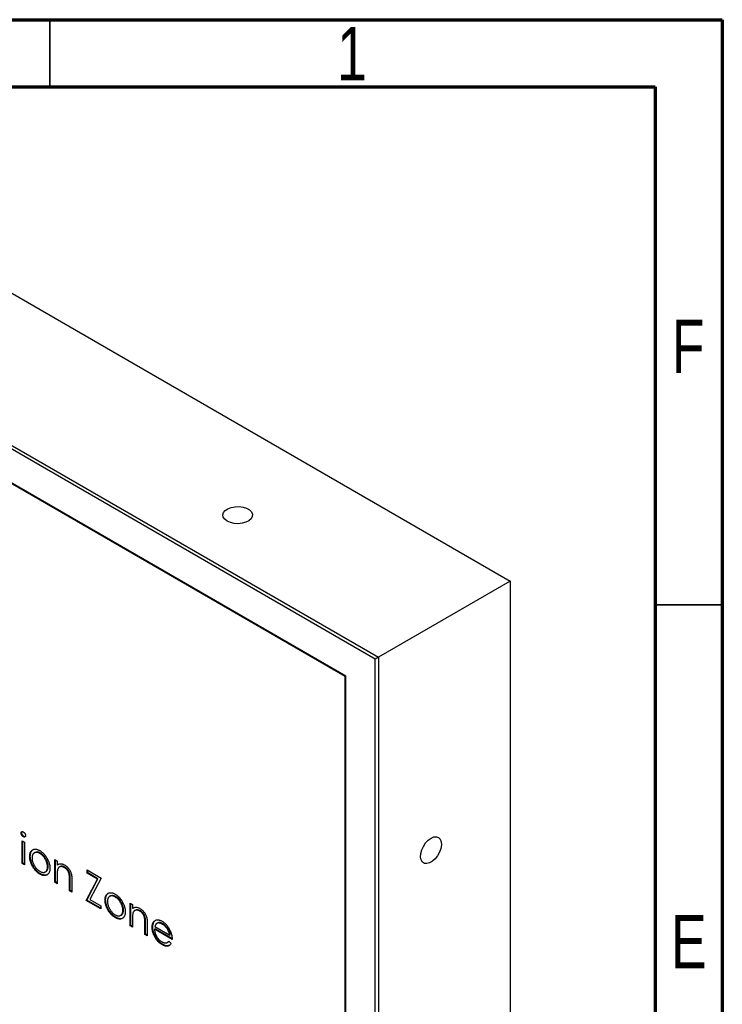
# Model space of a CAD drawing. Header units: millimetres. Extents: x 15 to 415, y 5 to 292.
# Tile 10 of 10: x 363 to 415, y 219 to 292. Entities that reach past the tile are written whole.
import ezdxf

# ---------------------------------------------------------------- set-up
doc = ezdxf.new("R2010")
doc.units = ezdxf.units.MM
doc.styles.add('SLDTEXTSTYLE0', font='TXT', dxfattribs={"width": 0.75})

msp = doc.modelspace()

# ---------------------------------------------------------------- linework, layer by layer
at = {"color": 7, "linetype": 'Continuous', "lineweight": 70}
for p, q in [((15, 292), (415, 292)), ((415, 292), (415, 5)), ((20, 287), (410, 287)), ((410, 287), (410, 10))]:
    msp.add_line(p, q, dxfattribs=at)
at = {"color": 7, "linetype": 'Continuous', "lineweight": 35}
for p, q in [((365, 287), (365, 292)), ((410, 248.5), (415, 248.5))]:
    msp.add_line(p, q, dxfattribs=at)
at = {"color": 7, "linetype": 'Continuous', "lineweight": 25}
for p, q in [((346.4342, 280.7556), (399.2315, 250.2764)), ((336.6243, 275.0925), (389.4216, 244.6132)), ((389.1859, 244.4771), (336.6243, 274.8203)), ((386.9938, 243.2113), (338.8163, 271.0236)), ((386.9467, 243.1841), (338.8634, 270.9419)), ((399.2315, 250.2764), (389.4216, 244.6132)), ((399.2315, 250.2764), (399.2315, 189.308)), ((389.4216, 244.6132), (389.1859, 244.4771)), ((389.1859, 183.7809), (389.1859, 244.4771)), ((389.4216, 244.6132), (389.4216, 183.6448)), ((386.9938, 243.2113), (386.9467, 243.1841)), ((386.9467, 187.6593), (386.9467, 243.1841)), ((386.9938, 187.5776), (386.9938, 243.2113)), ((362.901, 231.5723), (362.8539, 231.5451)), ((363.0665, 231.3004), (363.0194, 231.2732)), ((362.9307, 230.9699), (363.1097, 230.8665)), ((362.9307, 229.2858), (362.9307, 230.9699)), ((362.9778, 229.3131), (362.9778, 230.9427)), ((363.1097, 230.8665), (363.1097, 229.1825)), ((363.5407, 229.8255), (363.4935, 229.7983)), ((363.7405, 230.3075), (363.6934, 230.2803)), ((363.8965, 230.1016), (363.8376, 230.0676)), ((364.2954, 230.0592), (364.2483, 230.032)), ((362.9778, 229.3131), (362.9307, 229.2858)), ((363.1097, 229.1825), (362.9307, 229.2858)), ((363.1097, 229.2369), (362.9778, 229.3131)), ((365.3612, 229.5667), (365.5403, 229.4634)), ((365.3612, 227.8827), (365.3612, 229.5667)), ((365.4083, 227.9099), (365.4083, 229.5395)), ((365.5403, 229.4634), (365.5403, 229.1596)), ((365.5874, 229.1868), (365.5403, 229.1596)), ((364.2962, 228.5224), (364.2491, 228.4952)), ((364.651, 228.6512), (364.71, 228.6852)), ((364.8711, 229.0561), (364.8239, 229.0289)), ((365.5403, 228.3882), (365.5403, 227.7793)), ((365.7543, 229.0447), (365.6954, 229.0107)), ((366.1111, 229.011), (366.064, 228.9838)), ((366.4873, 228.4624), (366.4402, 228.4352)), ((367.7662, 228.7988), (368.8151, 228.1933)), ((367.7662, 228.5625), (367.7662, 228.7988)), ((367.8133, 228.5897), (367.7662, 228.5625)), ((368.5265, 228.1235), (367.7662, 228.5625)), ((367.8133, 228.5897), (367.8133, 228.7716)), ((368.5737, 228.1507), (367.8133, 228.5897)), ((365.4083, 227.9099), (365.3612, 227.8827)), ((365.5403, 227.7793), (365.3612, 227.8827)), ((365.5403, 227.8338), (365.4083, 227.9099)), ((366.4613, 227.2476), (366.4613, 228.0398)), ((366.5085, 227.2748), (366.5085, 228.067)), ((366.6404, 228.0042), (366.6404, 227.1442)), ((367.6894, 226.5387), (368.5265, 228.1235)), ((367.7366, 226.5659), (368.5737, 228.1507)), ((368.8151, 228.1933), (367.978, 226.6084)), ((368.5737, 228.1507), (368.5265, 228.1235)), ((366.5085, 227.2748), (366.4613, 227.2476)), ((366.6404, 227.1442), (366.4613, 227.2476)), ((366.6404, 227.1987), (366.5085, 227.2748)), ((369.3436, 227.0729), (369.2965, 227.0457)), ((367.7366, 226.5659), (367.6894, 226.5387)), ((368.7896, 225.9036), (367.6894, 226.5387)), ((368.7896, 225.958), (367.7366, 226.5659)), ((367.978, 226.6084), (368.7896, 226.1399)), ((369.1437, 226.5909), (369.0966, 226.5637)), ((369.4996, 226.8671), (369.4406, 226.833)), ((369.8985, 226.8246), (369.8513, 226.7974)), ((370.9643, 226.3322), (371.1434, 226.2288)), ((370.9643, 224.6481), (370.9643, 226.3322)), ((371.0114, 224.6754), (371.0114, 226.305)), ((371.1434, 226.2288), (371.1434, 225.925)), ((368.7896, 226.1399), (368.7896, 225.9036)), ((370.2541, 225.4166), (370.313, 225.4506)), ((370.4741, 225.8215), (370.427, 225.7943)), ((371.1905, 225.9522), (371.1434, 225.925)), ((371.3574, 225.8101), (371.2985, 225.7761)), ((371.7142, 225.7764), (371.6671, 225.7492)), ((369.8993, 225.2878), (369.8521, 225.2606)), ((371.1434, 225.1536), (371.1434, 224.5448)), ((372.0904, 225.2278), (372.0432, 225.2006)), ((372.0644, 224.013), (372.0644, 224.8052)), ((372.1116, 224.0403), (372.1116, 224.8324)), ((372.2435, 224.7697), (372.2435, 223.9097)), ((372.8167, 225.0328), (372.7696, 225.0056)), ((373.001, 224.8553), (372.942, 224.8213)), ((373.0202, 224.8646), (372.9731, 224.8374)), ((373.396, 224.8055), (373.3489, 224.7783)), ((371.0114, 224.6754), (370.9643, 224.6481)), ((371.1434, 224.5448), (370.9643, 224.6481)), ((371.1434, 224.5992), (371.0114, 224.6754)), ((372.1116, 224.0403), (372.0644, 224.013)), ((372.2435, 223.9097), (372.0644, 224.013)), ((372.2435, 223.9641), (372.1116, 224.0403)), ((372.6488, 224.5675), (372.6017, 224.5403)), ((372.8279, 224.4244), (372.7808, 224.3972)), ((374.0856, 223.6439), (372.7808, 224.3972)), ((372.7996, 224.5931), (373.9065, 223.9541)), ((374.0798, 223.7017), (372.8279, 224.4244)), ((373.9537, 223.9813), (373.9065, 223.9541)), ((373.3824, 223.2771), (373.3353, 223.2499)), ((373.7266, 223.4066), (373.7855, 223.4406)), ((373.7691, 223.4545), (373.8523, 223.5111)), ((373.8498, 223.5142), (374.0089, 223.3259))]:
    msp.add_line(p, q, dxfattribs=at)
at = {"color": 7, "linetype": 'Continuous', "lineweight": 25, "flags": 128}
for points in [[(378.1833, 254.7258), (378.0023, 254.8636), (377.8924, 255.0245), (377.8617, 255.1965), (377.9126, 255.3669), (378.0413, 255.5231), (378.2382, 255.6534), (378.4887, 255.7483), (378.7742, 255.8006), (379.0736, 255.8065), (379.3646, 255.7656), (379.6258, 255.6808), (379.8376, 255.5585), (379.9844, 255.4078), (380.0553, 255.2398), (380.0451, 255.0669), (379.9545, 254.9021), (379.7902, 254.7575), (379.5644, 254.6438), (379.2939, 254.5696), (378.9987, 254.5402), (378.7007, 254.5579), (378.422, 254.6213), (378.1833, 254.7258)], [(393.3389, 231.1699), (393.5488, 231.2577), (393.7431, 231.2724), (393.9074, 231.2129), (394.0296, 231.0836), (394.1005, 230.8941), (394.1149, 230.6584), (394.0718, 230.394), (393.9744, 230.1205), (393.8298, 229.8583), (393.6488, 229.6267), (393.4449, 229.443), (393.233, 229.3207), (393.0291, 229.269), (392.8481, 229.2916), (392.7035, 229.3869), (392.606, 229.5478), (392.5629, 229.7624), (392.5774, 230.0148), (392.6483, 230.2862), (392.7705, 230.5566), (392.9348, 230.8058), (393.1291, 231.0154), (393.3389, 231.1699)]]:
    msp.add_lwpolyline(points, dxfattribs=at)
at = {"color": 7, "linetype": 'Continuous', "lineweight": 25}
for points, knots in [([(362.8539, 231.5451), (362.8545, 231.5567), (362.8557, 231.5794), (362.8655, 231.6074), (362.8808, 231.6295), (362.9022, 231.6442), (362.9276, 231.652), (362.956, 231.6524), (362.987, 231.6447), (363.0084, 231.6335), (363.0194, 231.6277)], [0, 0, 0, 0, 0.1232899, 0.2421491, 0.3634375, 0.4897454, 0.6181148, 0.7448938, 0.8689323, 1, 1, 1, 1]), ([(363.0194, 231.2732), (363.0084, 231.2801), (362.987, 231.2936), (362.956, 231.3217), (362.9276, 231.3548), (362.9022, 231.3921), (362.8809, 231.4313), (362.8655, 231.4707), (362.8557, 231.5094), (362.8545, 231.5331), (362.8539, 231.5451)], [0, 0, 0, 0, 0.1318668, 0.2566614, 0.3842132, 0.5133652, 0.6404432, 0.761085, 0.8791455, 1, 1, 1, 1]), ([(362.901, 231.5723), (362.9016, 231.5839), (362.9028, 231.6066), (362.9104, 231.6282), (362.9161, 231.6385), (362.9176, 231.6409)], [0, 0, 0, 0, 0.12328987, 0.24214908, 0.28, 0.28, 0.28, 0.28]), ([(363.0665, 231.3004), (363.0556, 231.3073), (363.0342, 231.3208), (363.0032, 231.3489), (362.9748, 231.382), (362.9493, 231.4193), (362.9281, 231.4585), (362.9126, 231.4979), (362.9029, 231.5366), (362.9017, 231.5603), (362.901, 231.5723)], [0, 0, 0, 0, 0.1318668, 0.2566614, 0.3842132, 0.5133652, 0.6404432, 0.761085, 0.8791455, 1, 1, 1, 1]), ([(363.0194, 231.6277), (363.0305, 231.6207), (363.0523, 231.607), (363.0837, 231.5788), (363.1124, 231.5454), (363.1378, 231.508), (363.1596, 231.4687), (363.1749, 231.4288), (363.1847, 231.3895), (363.1859, 231.3653), (363.1865, 231.3531)], [0, 0, 0, 0, 0.1318993, 0.2582841, 0.3843411, 0.5119796, 0.638632, 0.7592298, 0.8774122, 1, 1, 1, 1]), ([(363.1865, 231.3531), (363.1859, 231.3418), (363.1847, 231.3195), (363.1749, 231.2921), (363.1595, 231.2703), (363.1378, 231.2562), (363.1124, 231.2482), (363.0837, 231.2478), (363.0523, 231.256), (363.0305, 231.2674), (363.0194, 231.2732)], [0, 0, 0, 0, 0.1201621, 0.2375463, 0.3574971, 0.4849171, 0.6133293, 0.7401504, 0.8673013, 1, 1, 1, 1]), ([(363.1884, 231.2922), (363.1825, 231.2872), (363.1651, 231.2723), (363.1215, 231.2739), (363.0848, 231.2916), (363.0665, 231.3004)], [0, 0, 0, 0, 0.2006461, 0.6001862, 1, 1, 1, 1]), ([(363.4935, 229.7983), (363.4942, 229.8261), (363.4954, 229.8812), (363.5047, 229.9581), (363.5203, 230.0286), (363.5424, 230.0921), (363.5706, 230.1494), (363.6051, 230.2003), (363.646, 230.2445), (363.6775, 230.2682), (363.6934, 230.2803)], [0, 0, 0, 0, 0.12891913, 0.25523772, 0.3786786, 0.50108789, 0.62271368, 0.74624079, 0.87158905, 1, 1, 1, 1]), ([(363.5407, 229.8255), (363.5413, 229.8533), (363.5426, 229.9084), (363.5519, 229.9853), (363.5675, 230.0558), (363.5896, 230.1194), (363.6178, 230.1766), (363.6522, 230.2275), (363.6931, 230.2717), (363.7246, 230.2955), (363.7405, 230.3075)], [0, 0, 0, 0, 0.12891913, 0.25523772, 0.3786786, 0.50108789, 0.62271368, 0.74624079, 0.87158905, 1, 1, 1, 1]), ([(364.2962, 228.5224), (364.269, 228.5389), (364.2157, 228.5713), (364.1377, 228.6284), (364.0636, 228.6915), (363.9933, 228.7609), (363.9266, 228.8359), (363.864, 228.9172), (363.8051, 229.0042), (363.7509, 229.0962), (363.7019, 229.1903), (363.6586, 229.2845), (363.6222, 229.3776), (363.5923, 229.4698), (363.569, 229.5609), (363.5528, 229.6507), (363.5423, 229.7397), (363.5412, 229.7967), (363.5407, 229.8255)], [0, 0, 0, 0, 0.0687423, 0.1346352, 0.1983242, 0.260825, 0.3227136, 0.3845545, 0.4469129, 0.5109576, 0.5749307, 0.6366845, 0.6974831, 0.7571338, 0.8169657, 0.8768184, 0.9376626, 1, 1, 1, 1]), ([(364.2483, 230.032), (364.2289, 230.0425), (364.1907, 230.0633), (364.1345, 230.0862), (364.0804, 230.1024), (364.0282, 230.111), (363.9782, 230.1121), (363.9304, 230.1057), (363.8845, 230.0923), (363.8416, 230.0713), (363.8021, 230.0441), (363.7676, 230.0108), (363.7383, 229.9721), (363.7139, 229.9281), (363.6957, 229.8774), (363.6825, 229.8215), (363.6742, 229.7603), (363.6732, 229.716), (363.6726, 229.6935)], [0, 0, 0, 0, 0.0638459, 0.12604363, 0.18716536, 0.24739929, 0.30838003, 0.36977962, 0.43258392, 0.49764079, 0.56240114, 0.6255571, 0.687332, 0.74831275, 0.80979104, 0.87176757, 0.93483619, 1, 1, 1, 1]), ([(363.6934, 230.2803), (363.7119, 230.292), (363.7483, 230.315), (363.8095, 230.3359), (363.8736, 230.3476), (363.9419, 230.3473), (364.0136, 230.3368), (364.0889, 230.3147), (364.1678, 230.2832), (364.2217, 230.2534), (364.2491, 230.2383)], [0, 0, 0, 0, 0.1284975, 0.252713, 0.3748191, 0.4964364, 0.6179106, 0.7412876, 0.8687004, 1, 1, 1, 1]), ([(364.2954, 230.0592), (364.2086, 230.0994), (364.0549, 230.1707), (363.9445, 230.1121), (363.8964, 230.0865)], [0, 0, 0, 0, 0.5643768, 1, 1, 1, 1]), ([(364.8239, 229.0289), (364.8234, 229.052), (364.8223, 229.0975), (364.814, 229.1683), (364.8008, 229.2395), (364.7826, 229.3111), (364.7583, 229.3834), (364.7284, 229.456), (364.6941, 229.5294), (364.6541, 229.6021), (364.6112, 229.6728), (364.5653, 229.7392), (364.5176, 229.8006), (364.4677, 229.8575), (364.4156, 229.9086), (364.3615, 229.9552), (364.3055, 229.997), (364.2675, 230.0202), (364.2483, 230.032)], [0, 0, 0, 0, 0.0651848, 0.12827373, 0.19027022, 0.25176831, 0.31276869, 0.37479328, 0.43796959, 0.5030474, 0.56812521, 0.63094975, 0.69236911, 0.75297317, 0.81364107, 0.87435521, 0.93657297, 1, 1, 1, 1]), ([(364.2491, 230.2383), (364.2764, 230.2218), (364.3301, 230.1896), (364.4087, 230.1301), (364.4837, 230.0652), (364.5554, 229.994), (364.6229, 229.9151), (364.6872, 229.8303), (364.7481, 229.7387), (364.7846, 229.6739), (364.8031, 229.641)], [0, 0, 0, 0, 0.1317514, 0.2583324, 0.382134, 0.5038044, 0.624693, 0.7468706, 0.8715135, 1, 1, 1, 1]), ([(364.8711, 229.0561), (364.8705, 229.0792), (364.8694, 229.1247), (364.8612, 229.1955), (364.848, 229.2667), (364.8298, 229.3383), (364.8054, 229.4106), (364.7756, 229.4832), (364.7412, 229.5566), (364.7013, 229.6293), (364.6584, 229.7), (364.6125, 229.7664), (364.5647, 229.8279), (364.5149, 229.8847), (364.4627, 229.9359), (364.4087, 229.9825), (364.3527, 230.0242), (364.3146, 230.0474), (364.2954, 230.0592)], [0, 0, 0, 0, 0.0651848, 0.12827373, 0.19027022, 0.25176831, 0.31276869, 0.37479328, 0.43796959, 0.5030474, 0.56812521, 0.63094975, 0.69236911, 0.75297317, 0.81364107, 0.87435521, 0.93657297, 1, 1, 1, 1]), ([(364.2491, 228.4952), (364.2218, 228.5117), (364.1685, 228.5441), (364.0906, 228.6012), (364.0165, 228.6643), (363.9462, 228.7337), (363.8794, 228.8087), (363.8168, 228.89), (363.758, 228.977), (363.7038, 229.069), (363.6547, 229.1631), (363.6115, 229.2573), (363.575, 229.3504), (363.5452, 229.4426), (363.5219, 229.5336), (363.5056, 229.6235), (363.4952, 229.7125), (363.4941, 229.7695), (363.4935, 229.7983)], [0, 0, 0, 0, 0.0687423, 0.1346352, 0.1983242, 0.260825, 0.3227136, 0.3845545, 0.4469129, 0.5109576, 0.5749307, 0.6366845, 0.6974831, 0.7571338, 0.8169657, 0.8768184, 0.9376626, 1, 1, 1, 1]), ([(363.6726, 229.6935), (363.6735, 229.6635), (363.6753, 229.604), (363.6901, 229.5093), (363.7149, 229.4124), (363.7483, 229.3143), (363.7901, 229.2173), (363.8394, 229.1239), (363.8957, 229.0353), (363.9582, 228.9527), (364.0257, 228.8768), (364.0971, 228.8093), (364.1716, 228.7493), (364.2225, 228.7182), (364.2483, 228.7025)], [0, 0, 0, 0, 0.08473274, 0.16817865, 0.2514882, 0.33584067, 0.41983449, 0.50234488, 0.58364902, 0.66593101, 0.74871653, 0.83104734, 0.91440981, 1, 1, 1, 1]), ([(364.8031, 229.641), (364.8191, 229.6106), (364.8507, 229.5503), (364.8912, 229.4588), (364.9261, 229.3681), (364.9541, 229.2781), (364.9762, 229.1887), (364.9918, 229.1001), (365.0011, 229.0123), (365.0024, 228.9556), (365.003, 228.9269)], [0, 0, 0, 0, 0.1281573, 0.2538344, 0.3765056, 0.4985337, 0.6213677, 0.7445647, 0.8706338, 1, 1, 1, 1]), ([(365.5403, 229.1596), (365.5594, 229.1761), (365.5965, 229.2082), (365.6583, 229.2427), (365.7236, 229.263), (365.7921, 229.2696), (365.8637, 229.2631), (365.9381, 229.2452), (366.0157, 229.2155), (366.0685, 229.187), (366.0952, 229.1726)], [0, 0, 0, 0, 0.14097597, 0.27356878, 0.39898831, 0.51992978, 0.63811002, 0.7565889, 0.87685975, 1, 1, 1, 1]), ([(366.1111, 229.011), (366.0487, 229.0388), (365.9237, 229.0944), (365.8015, 229.0809), (365.7565, 229.0425), (365.7508, 229.0377)], [0, 0, 0, 0, 0.4662605, 0.9329678, 1, 1, 1, 1]), ([(366.0952, 229.1726), (366.1222, 229.1559), (366.175, 229.1231), (366.2519, 229.0609), (366.3237, 228.9891), (366.3902, 228.9091), (366.4501, 228.8227), (366.5028, 228.732), (366.5463, 228.6375), (366.5755, 228.5563), (366.5947, 228.4882), (366.6068, 228.4323), (366.6171, 228.3719), (366.626, 228.3069), (366.6321, 228.2377), (366.6368, 228.1637), (366.6402, 228.0849), (366.6404, 228.0317), (366.6404, 228.0042)], [0, 0, 0, 0, 0.0772404, 0.1511781, 0.223488, 0.2955426, 0.3669763, 0.4371305, 0.5070436, 0.5785597, 0.6166135, 0.6587562, 0.7044912, 0.7548031, 0.8093316, 0.8682745, 0.9320729, 1, 1, 1, 1]), ([(364.2483, 228.7025), (364.2741, 228.6884), (364.325, 228.6608), (364.3993, 228.6348), (364.4706, 228.62), (364.538, 228.618), (364.6004, 228.6286), (364.6571, 228.6515), (364.706, 228.6888), (364.7478, 228.7374), (364.7818, 228.7964), (364.8064, 228.865), (364.8212, 228.9425), (364.823, 229), (364.8239, 229.0289)], [0, 0, 0, 0, 0.0856057, 0.1689833, 0.2509076, 0.3337081, 0.416005, 0.4976596, 0.5798933, 0.6639023, 0.7484663, 0.8317909, 0.9152519, 1, 1, 1, 1]), ([(365.003, 228.9269), (365.0025, 228.8987), (365.0014, 228.843), (364.9909, 228.7661), (364.9746, 228.695), (364.9513, 228.6309), (364.9215, 228.5731), (364.8851, 228.5221), (364.8418, 228.4778), (364.7928, 228.4403), (364.7386, 228.4109), (364.6798, 228.392), (364.6175, 228.3826), (364.551, 228.3845), (364.4809, 228.3962), (364.4069, 228.4187), (364.3292, 228.4513), (364.2762, 228.4804), (364.2491, 228.4952)], [0, 0, 0, 0, 0.062416, 0.123337, 0.1832651, 0.2431724, 0.3028984, 0.3637736, 0.4256053, 0.489659, 0.5537846, 0.6162215, 0.6778545, 0.7395169, 0.8020965, 0.8658658, 0.9315078, 1, 1, 1, 1]), ([(364.8143, 228.4701), (364.8029, 228.4584), (364.7408, 228.3947), (364.5538, 228.4009), (364.3821, 228.4819), (364.2962, 228.5224)], [0, 0, 0, 0, 0.100871, 0.5500605, 1, 1, 1, 1]), ([(364.6979, 228.6947), (364.7125, 228.6981), (364.7814, 228.7143), (364.8491, 228.843), (364.8637, 228.9851), (364.8711, 229.0561)], [0, 0, 0, 0, 0.11912327, 0.55966052, 1, 1, 1, 1]), ([(365.5679, 228.8242), (365.5656, 228.8142), (365.5607, 228.7923), (365.5555, 228.7547), (365.5507, 228.7105), (365.5467, 228.6596), (365.5442, 228.6013), (365.5415, 228.5368), (365.5406, 228.4649), (365.5404, 228.4145), (365.5403, 228.3882)], [0, 0, 0, 0, 0.07699545, 0.16761508, 0.27105239, 0.3894595, 0.5208428, 0.66639876, 0.82609361, 1, 1, 1, 1]), ([(366.064, 228.9838), (366.0496, 228.9918), (366.0211, 229.0076), (365.9788, 229.0258), (365.9378, 229.0393), (365.8976, 229.0487), (365.8591, 229.0521), (365.8211, 229.0526), (365.7849, 229.0468), (365.7497, 229.0374), (365.7171, 229.0233), (365.6867, 229.006), (365.6595, 228.9846), (365.635, 228.9601), (365.6138, 228.9314), (365.5953, 228.8994), (365.5796, 228.8639), (365.5718, 228.8375), (365.5679, 228.8242)], [0, 0, 0, 0, 0.0639861, 0.1266269, 0.1889844, 0.2502302, 0.3123512, 0.3745736, 0.4381475, 0.5029204, 0.5679741, 0.6307713, 0.6929346, 0.7543975, 0.8152184, 0.8761169, 0.9380146, 1, 1, 1, 1]), ([(366.4402, 228.4352), (366.4341, 228.4648), (366.4224, 228.5219), (366.3936, 228.6068), (366.3572, 228.6858), (366.3128, 228.759), (366.2608, 228.826), (366.2013, 228.886), (366.135, 228.9404), (366.0883, 228.9689), (366.064, 228.9838)], [0, 0, 0, 0, 0.1355195, 0.2608332, 0.378476, 0.4931776, 0.609281, 0.729981, 0.8592613, 1, 1, 1, 1]), ([(366.4873, 228.4624), (366.4812, 228.492), (366.4696, 228.5491), (366.4408, 228.634), (366.4044, 228.713), (366.36, 228.7862), (366.308, 228.8532), (366.2485, 228.9132), (366.1821, 228.9676), (366.1355, 228.9961), (366.1111, 229.011)], [0, 0, 0, 0, 0.1355195, 0.2608332, 0.378476, 0.4931776, 0.609281, 0.729981, 0.8592613, 1, 1, 1, 1]), ([(366.4613, 228.0398), (366.4612, 228.0628), (366.461, 228.1067), (366.4604, 228.1699), (366.4588, 228.2278), (366.4565, 228.2801), (366.4532, 228.3269), (366.4498, 228.3678), (366.4456, 228.4033), (366.4418, 228.4253), (366.4402, 228.4352)], [0, 0, 0, 0, 0.17885, 0.3421096, 0.4898257, 0.6232544, 0.7400797, 0.8414827, 0.9289077, 1, 1, 1, 1]), ([(366.5085, 228.067), (366.5084, 228.09), (366.5082, 228.134), (366.5075, 228.1971), (366.5059, 228.255), (366.5037, 228.3073), (366.5004, 228.3541), (366.4969, 228.3951), (366.4927, 228.4305), (366.489, 228.4525), (366.4873, 228.4624)], [0, 0, 0, 0, 0.17885, 0.3421096, 0.4898257, 0.6232544, 0.7400797, 0.8414827, 0.9289077, 1, 1, 1, 1]), ([(369.0966, 226.5637), (369.0972, 226.5916), (369.0985, 226.6466), (369.1078, 226.7235), (369.1234, 226.794), (369.1455, 226.8576), (369.1737, 226.9148), (369.2081, 226.9657), (369.2491, 227.0099), (369.2805, 227.0337), (369.2965, 227.0457)], [0, 0, 0, 0, 0.12891913, 0.25523772, 0.3786786, 0.50108789, 0.62271368, 0.74624079, 0.87158905, 1, 1, 1, 1]), ([(369.1437, 226.5909), (369.1444, 226.6188), (369.1456, 226.6738), (369.1549, 226.7507), (369.1705, 226.8212), (369.1926, 226.8848), (369.2209, 226.9421), (369.2553, 226.9929), (369.2962, 227.0371), (369.3277, 227.0609), (369.3436, 227.0729)], [0, 0, 0, 0, 0.12891913, 0.25523772, 0.3786786, 0.50108789, 0.62271368, 0.74624079, 0.87158905, 1, 1, 1, 1]), ([(369.8513, 226.7974), (369.832, 226.8079), (369.7938, 226.8287), (369.7376, 226.8516), (369.6834, 226.8678), (369.6313, 226.8764), (369.5813, 226.8775), (369.5335, 226.8711), (369.4876, 226.8577), (369.4446, 226.8367), (369.4052, 226.8096), (369.3707, 226.7762), (369.3414, 226.7375), (369.317, 226.6935), (369.2988, 226.6429), (369.2855, 226.587), (369.2773, 226.5257), (369.2762, 226.4814), (369.2757, 226.459)], [0, 0, 0, 0, 0.0638459, 0.12604363, 0.18716536, 0.24739929, 0.30838003, 0.36977962, 0.43258392, 0.49764079, 0.56240114, 0.6255571, 0.687332, 0.74831275, 0.80979104, 0.87176757, 0.93483619, 1, 1, 1, 1]), ([(369.2965, 227.0457), (369.315, 227.0574), (369.3514, 227.0804), (369.4126, 227.1014), (369.4767, 227.113), (369.545, 227.1127), (369.6166, 227.1022), (369.692, 227.0801), (369.7709, 227.0486), (369.8248, 227.0188), (369.8521, 227.0037)], [0, 0, 0, 0, 0.1284975, 0.252713, 0.3748191, 0.4964364, 0.6179106, 0.7412876, 0.8687004, 1, 1, 1, 1]), ([(369.8985, 226.8246), (369.8117, 226.8648), (369.658, 226.9361), (369.5475, 226.8775), (369.4994, 226.852)], [0, 0, 0, 0, 0.5643768, 1, 1, 1, 1]), ([(369.8521, 227.0037), (369.8795, 226.9873), (369.9331, 226.955), (370.0117, 226.8955), (370.0867, 226.8307), (370.1584, 226.7594), (370.226, 226.6805), (370.2903, 226.5957), (370.3512, 226.5041), (370.3877, 226.4393), (370.4062, 226.4064)], [0, 0, 0, 0, 0.1317514, 0.2583324, 0.382134, 0.5038044, 0.624693, 0.7468706, 0.8715135, 1, 1, 1, 1]), ([(369.8521, 225.2606), (369.8249, 225.2771), (369.7716, 225.3095), (369.6937, 225.3667), (369.6195, 225.4297), (369.5493, 225.4991), (369.4825, 225.5741), (369.4199, 225.6554), (369.361, 225.7424), (369.3068, 225.8344), (369.2578, 225.9285), (369.2145, 226.0227), (369.1781, 226.1158), (369.1483, 226.208), (369.125, 226.2991), (369.1087, 226.3889), (369.0982, 226.4779), (369.0971, 226.5349), (369.0966, 226.5637)], [0, 0, 0, 0, 0.0687423, 0.1346352, 0.1983242, 0.260825, 0.3227136, 0.3845545, 0.4469129, 0.5109576, 0.5749307, 0.6366845, 0.6974831, 0.7571338, 0.8169657, 0.8768184, 0.9376626, 1, 1, 1, 1]), ([(369.8993, 225.2878), (369.8721, 225.3043), (369.8187, 225.3367), (369.7408, 225.3939), (369.6667, 225.4569), (369.5964, 225.5263), (369.5296, 225.6013), (369.467, 225.6826), (369.4082, 225.7696), (369.354, 225.8616), (369.3049, 225.9557), (369.2617, 226.05), (369.2252, 226.143), (369.1954, 226.2352), (369.1721, 226.3263), (369.1558, 226.4161), (369.1454, 226.5051), (369.1443, 226.5621), (369.1437, 226.5909)], [0, 0, 0, 0, 0.0687423, 0.1346352, 0.1983242, 0.260825, 0.3227136, 0.3845545, 0.4469129, 0.5109576, 0.5749307, 0.6366845, 0.6974831, 0.7571338, 0.8169657, 0.8768184, 0.9376626, 1, 1, 1, 1]), ([(369.2757, 226.459), (369.2766, 226.429), (369.2784, 226.3694), (369.2932, 226.2748), (369.3179, 226.1778), (369.3513, 226.0798), (369.3932, 225.9827), (369.4425, 225.8893), (369.4987, 225.8007), (369.5612, 225.7181), (369.6287, 225.6422), (369.7002, 225.5748), (369.7746, 225.5147), (369.8255, 225.4836), (369.8513, 225.4679)], [0, 0, 0, 0, 0.08473274, 0.16817865, 0.2514882, 0.33584067, 0.41983449, 0.50234488, 0.58364902, 0.66593101, 0.74871653, 0.83104734, 0.91440981, 1, 1, 1, 1]), ([(370.427, 225.7943), (370.4264, 225.8174), (370.4254, 225.8629), (370.4171, 225.9337), (370.4039, 226.0049), (370.3857, 226.0765), (370.3614, 226.1488), (370.3315, 226.2214), (370.2971, 226.2948), (370.2572, 226.3675), (370.2143, 226.4382), (370.1684, 226.5046), (370.1206, 226.5661), (370.0708, 226.6229), (370.0187, 226.6741), (369.9646, 226.7207), (369.9086, 226.7624), (369.8705, 226.7856), (369.8513, 226.7974)], [0, 0, 0, 0, 0.0651848, 0.12827373, 0.19027022, 0.25176831, 0.31276869, 0.37479328, 0.43796959, 0.5030474, 0.56812521, 0.63094975, 0.69236911, 0.75297317, 0.81364107, 0.87435521, 0.93657297, 1, 1, 1, 1]), ([(370.4741, 225.8215), (370.4736, 225.8447), (370.4725, 225.8902), (370.4643, 225.9609), (370.4511, 226.0321), (370.4328, 226.1037), (370.4085, 226.1761), (370.3786, 226.2486), (370.3443, 226.322), (370.3044, 226.3947), (370.2614, 226.4654), (370.2155, 226.5318), (370.1678, 226.5933), (370.1179, 226.6501), (370.0658, 226.7013), (370.0117, 226.7479), (369.9558, 226.7896), (369.9177, 226.8129), (369.8985, 226.8246)], [0, 0, 0, 0, 0.0651848, 0.12827373, 0.19027022, 0.25176831, 0.31276869, 0.37479328, 0.43796959, 0.5030474, 0.56812521, 0.63094975, 0.69236911, 0.75297317, 0.81364107, 0.87435521, 0.93657297, 1, 1, 1, 1]), ([(370.4062, 226.4064), (370.4222, 226.376), (370.4538, 226.3158), (370.4943, 226.2243), (370.5292, 226.1336), (370.5572, 226.0435), (370.5792, 225.9542), (370.5949, 225.8655), (370.6042, 225.7777), (370.6054, 225.721), (370.6061, 225.6923)], [0, 0, 0, 0, 0.1281573, 0.2538344, 0.3765056, 0.4985337, 0.6213677, 0.7445647, 0.8706338, 1, 1, 1, 1]), ([(369.8513, 225.4679), (369.8771, 225.4539), (369.928, 225.4262), (370.0024, 225.4002), (370.0736, 225.3855), (370.141, 225.3834), (370.2035, 225.3941), (370.2602, 225.417), (370.3091, 225.4542), (370.3509, 225.5028), (370.3848, 225.5618), (370.4094, 225.6304), (370.4243, 225.7079), (370.4261, 225.7654), (370.427, 225.7943)], [0, 0, 0, 0, 0.0856057, 0.1689833, 0.2509076, 0.3337081, 0.416005, 0.4976596, 0.5798933, 0.6639023, 0.7484663, 0.8317909, 0.9152519, 1, 1, 1, 1]), ([(370.6061, 225.6923), (370.6055, 225.6641), (370.6044, 225.6084), (370.594, 225.5315), (370.5777, 225.4604), (370.5544, 225.3963), (370.5246, 225.3385), (370.4881, 225.2875), (370.4449, 225.2433), (370.3958, 225.2057), (370.3416, 225.1763), (370.2828, 225.1574), (370.2206, 225.148), (370.1541, 225.1499), (370.0839, 225.1616), (370.0099, 225.1841), (369.9323, 225.2167), (369.8792, 225.2458), (369.8521, 225.2606)], [0, 0, 0, 0, 0.062416, 0.123337, 0.1832651, 0.2431724, 0.3028984, 0.3637736, 0.4256053, 0.489659, 0.5537846, 0.6162215, 0.6778545, 0.7395169, 0.8020965, 0.8658658, 0.9315078, 1, 1, 1, 1]), ([(370.301, 225.4601), (370.3156, 225.4635), (370.3844, 225.4798), (370.4521, 225.6084), (370.4668, 225.7505), (370.4741, 225.8215)], [0, 0, 0, 0, 0.1191233, 0.5596605, 1, 1, 1, 1]), ([(371.1434, 225.925), (371.1625, 225.9415), (371.1996, 225.9736), (371.2614, 226.0082), (371.3267, 226.0284), (371.3951, 226.035), (371.4668, 226.0285), (371.5411, 226.0107), (371.6188, 225.9809), (371.6715, 225.9524), (371.6982, 225.938)], [0, 0, 0, 0, 0.14097597, 0.27356878, 0.39898831, 0.51992978, 0.63811002, 0.7565889, 0.87685975, 1, 1, 1, 1]), ([(371.1709, 225.5897), (371.1687, 225.5796), (371.1638, 225.5577), (371.1585, 225.5201), (371.1537, 225.476), (371.1497, 225.425), (371.1473, 225.3667), (371.1446, 225.3022), (371.1436, 225.2303), (371.1435, 225.1799), (371.1434, 225.1536)], [0, 0, 0, 0, 0.07699545, 0.16761508, 0.27105239, 0.3894595, 0.5208428, 0.66639876, 0.82609361, 1, 1, 1, 1]), ([(371.6671, 225.7492), (371.6526, 225.7572), (371.6241, 225.773), (371.5819, 225.7912), (371.5408, 225.8047), (371.5007, 225.8142), (371.4622, 225.8175), (371.4241, 225.8181), (371.3879, 225.8123), (371.3528, 225.8028), (371.3201, 225.7887), (371.2897, 225.7714), (371.2626, 225.75), (371.2381, 225.7255), (371.2169, 225.6968), (371.1984, 225.6648), (371.1827, 225.6293), (371.1749, 225.6029), (371.1709, 225.5897)], [0, 0, 0, 0, 0.0639861, 0.1266269, 0.1889844, 0.2502302, 0.3123512, 0.3745736, 0.4381475, 0.5029204, 0.5679741, 0.6307713, 0.6929346, 0.7543975, 0.8152184, 0.8761169, 0.9380146, 1, 1, 1, 1]), ([(371.7142, 225.7764), (371.6517, 225.8042), (371.5267, 225.8598), (371.4046, 225.8464), (371.3595, 225.8079), (371.3539, 225.8031)], [0, 0, 0, 0, 0.4662605, 0.9329678, 1, 1, 1, 1]), ([(372.0432, 225.2006), (372.0372, 225.2302), (372.0255, 225.2873), (371.9967, 225.3722), (371.9603, 225.4513), (371.9159, 225.5244), (371.8639, 225.5914), (371.8044, 225.6514), (371.738, 225.7058), (371.6914, 225.7343), (371.6671, 225.7492)], [0, 0, 0, 0, 0.1355195, 0.2608332, 0.378476, 0.4931776, 0.609281, 0.729981, 0.8592613, 1, 1, 1, 1]), ([(371.6982, 225.938), (371.7252, 225.9213), (371.778, 225.8885), (371.8549, 225.8264), (371.9268, 225.7545), (371.9933, 225.6745), (372.0532, 225.5881), (372.1058, 225.4975), (372.1494, 225.403), (372.1786, 225.3218), (372.1978, 225.2536), (372.2099, 225.1977), (372.2202, 225.1373), (372.2291, 225.0723), (372.2351, 225.0031), (372.2399, 224.9291), (372.2433, 224.8503), (372.2434, 224.7971), (372.2435, 224.7697)], [0, 0, 0, 0, 0.0772404, 0.1511781, 0.223488, 0.2955426, 0.3669763, 0.4371305, 0.5070436, 0.5785597, 0.6166135, 0.6587562, 0.7044912, 0.7548031, 0.8093316, 0.8682745, 0.9320729, 1, 1, 1, 1]), ([(372.0904, 225.2278), (372.0843, 225.2574), (372.0726, 225.3145), (372.0438, 225.3994), (372.0075, 225.4785), (371.963, 225.5516), (371.911, 225.6186), (371.8515, 225.6786), (371.7852, 225.733), (371.7385, 225.7615), (371.7142, 225.7764)], [0, 0, 0, 0, 0.1355195, 0.2608332, 0.378476, 0.4931776, 0.609281, 0.729981, 0.8592613, 1, 1, 1, 1]), ([(370.4173, 225.2355), (370.4059, 225.2238), (370.3438, 225.1601), (370.1569, 225.1664), (369.9852, 225.2473), (369.8993, 225.2878)], [0, 0, 0, 0, 0.100871, 0.5500605, 1, 1, 1, 1]), ([(372.0644, 224.8052), (372.0643, 224.8282), (372.0641, 224.8722), (372.0634, 224.9353), (372.0618, 224.9932), (372.0596, 225.0455), (372.0563, 225.0923), (372.0528, 225.1333), (372.0486, 225.1687), (372.0449, 225.1907), (372.0432, 225.2006)], [0, 0, 0, 0, 0.17885, 0.3421096, 0.4898257, 0.6232544, 0.7400797, 0.8414827, 0.9289077, 1, 1, 1, 1]), ([(372.1116, 224.8324), (372.1114, 224.8554), (372.1112, 224.8994), (372.1106, 224.9626), (372.109, 225.0204), (372.1067, 225.0727), (372.1034, 225.1195), (372.1, 225.1605), (372.0958, 225.1959), (372.092, 225.2179), (372.0904, 225.2278)], [0, 0, 0, 0, 0.17885, 0.3421096, 0.4898257, 0.6232544, 0.7400797, 0.8414827, 0.9289077, 1, 1, 1, 1]), ([(372.6017, 224.5403), (372.6023, 224.5658), (372.6035, 224.6164), (372.611, 224.6879), (372.6244, 224.754), (372.6428, 224.8151), (372.6664, 224.8709), (372.6954, 224.9215), (372.7298, 224.9668), (372.7562, 224.9926), (372.7696, 225.0056)], [0, 0, 0, 0, 0.1280448, 0.2537679, 0.3774284, 0.5005508, 0.6232959, 0.7465783, 0.8723475, 1, 1, 1, 1]), ([(372.6488, 224.5675), (372.6494, 224.593), (372.6506, 224.6436), (372.6582, 224.7151), (372.6716, 224.7812), (372.6899, 224.8423), (372.7136, 224.8981), (372.7426, 224.9487), (372.7769, 224.994), (372.8034, 225.0198), (372.8167, 225.0328)], [0, 0, 0, 0, 0.1280448, 0.2537679, 0.3774284, 0.5005508, 0.6232959, 0.7465783, 0.8723475, 1, 1, 1, 1]), ([(372.7696, 225.0056), (372.7877, 225.0201), (372.8233, 225.0486), (372.8834, 225.0784), (372.9486, 225.0948), (373.018, 225.0995), (373.0923, 225.0906), (373.1706, 225.0708), (373.2537, 225.037), (373.3106, 225.0062), (373.3397, 224.9904)], [0, 0, 0, 0, 0.12883525, 0.25358933, 0.37464326, 0.49534004, 0.61632477, 0.73975934, 0.86684232, 1, 1, 1, 1]), ([(372.9731, 224.8374), (372.9636, 224.8329), (372.9443, 224.8239), (372.9186, 224.8041), (372.8939, 224.781), (372.8715, 224.7524), (372.8509, 224.7191), (372.8317, 224.6818), (372.8143, 224.6396), (372.8046, 224.6089), (372.7996, 224.5931)], [0, 0, 0, 0, 0.10998385, 0.2225805, 0.33849987, 0.45870857, 0.58553535, 0.71751774, 0.85466682, 1, 1, 1, 1]), ([(373.3489, 224.7783), (373.331, 224.7882), (373.2956, 224.8078), (373.2436, 224.8303), (373.1936, 224.8467), (373.1453, 224.8575), (373.0993, 224.8612), (373.0547, 224.8603), (373.0127, 224.8519), (372.9864, 224.8423), (372.9731, 224.8374)], [0, 0, 0, 0, 0.131092, 0.2591413, 0.3841618, 0.505992, 0.6290981, 0.7506691, 0.8740389, 1, 1, 1, 1]), ([(373.396, 224.8055), (373.3781, 224.8154), (373.3428, 224.835), (373.2907, 224.8575), (373.2407, 224.8739), (373.1924, 224.8847), (373.1465, 224.8885), (373.1019, 224.8875), (373.0598, 224.8791), (373.0335, 224.8695), (373.0202, 224.8646)], [0, 0, 0, 0, 0.131092, 0.2591413, 0.3841618, 0.505992, 0.6290981, 0.7506691, 0.8740389, 1, 1, 1, 1]), ([(373.3397, 224.9904), (373.3696, 224.9723), (373.4282, 224.9367), (373.5138, 224.8711), (373.5947, 224.7986), (373.671, 224.7183), (373.7427, 224.63), (373.8093, 224.5335), (373.8719, 224.43), (373.9084, 224.3571), (373.9269, 224.32)], [0, 0, 0, 0, 0.1320402, 0.2590328, 0.3818798, 0.5022584, 0.6227522, 0.7447426, 0.8701089, 1, 1, 1, 1]), ([(373.9065, 223.9541), (373.9, 223.9853), (373.8873, 224.0454), (373.861, 224.1337), (373.8313, 224.2159), (373.7962, 224.2925), (373.7564, 224.3655), (373.7104, 224.4358), (373.6588, 224.5047), (373.6019, 224.5705), (373.5417, 224.6334), (373.4786, 224.6887), (373.4143, 224.7387), (373.3708, 224.7651), (373.3489, 224.7783)], [0, 0, 0, 0, 0.0962401, 0.1852313, 0.2675005, 0.3444004, 0.4195949, 0.4968906, 0.5766379, 0.6602679, 0.7453866, 0.8300403, 0.9144742, 1, 1, 1, 1]), ([(373.9537, 223.9813), (373.9471, 224.0126), (373.9345, 224.0726), (373.9081, 224.161), (373.8784, 224.2431), (373.8433, 224.3197), (373.8035, 224.3927), (373.7575, 224.463), (373.7059, 224.5319), (373.6491, 224.5978), (373.5888, 224.6606), (373.5258, 224.7159), (373.4614, 224.7659), (373.4179, 224.7923), (373.396, 224.8055)], [0, 0, 0, 0, 0.0962401, 0.1852313, 0.2675005, 0.3444004, 0.4195949, 0.4968906, 0.5766379, 0.6602679, 0.7453866, 0.8300403, 0.9144742, 1, 1, 1, 1]), ([(373.3353, 223.2499), (373.3072, 223.2668), (373.2526, 223.2998), (373.173, 223.3584), (373.0981, 223.4224), (373.0279, 223.4919), (372.9624, 223.5675), (372.9017, 223.6486), (372.8454, 223.7352), (372.7952, 223.8267), (372.75, 223.9198), (372.7101, 224.0126), (372.6768, 224.1042), (372.6497, 224.1944), (372.6278, 224.2834), (372.6125, 224.3709), (372.6037, 224.4568), (372.6024, 224.5123), (372.6017, 224.5403)], [0, 0, 0, 0, 0.0715787, 0.1396292, 0.2047967, 0.268135, 0.3298137, 0.3913014, 0.4534335, 0.5165517, 0.5796313, 0.6411189, 0.701294, 0.7608103, 0.8199317, 0.8789196, 0.9389828, 1, 1, 1, 1]), ([(373.3824, 223.2771), (373.3544, 223.294), (373.2997, 223.327), (373.2202, 223.3857), (373.1453, 223.4496), (373.075, 223.5191), (373.0096, 223.5947), (372.9489, 223.6758), (372.8925, 223.7624), (372.8423, 223.854), (372.7971, 223.947), (372.7573, 224.0398), (372.7239, 224.1314), (372.6968, 224.2216), (372.6749, 224.3106), (372.6597, 224.3981), (372.6509, 224.484), (372.6495, 224.5395), (372.6488, 224.5675)], [0, 0, 0, 0, 0.0715787, 0.1396292, 0.2047967, 0.268135, 0.3298137, 0.3913014, 0.4534335, 0.5165517, 0.5796313, 0.6411189, 0.701294, 0.7608103, 0.8199317, 0.8789196, 0.9389828, 1, 1, 1, 1]), ([(372.7808, 224.3972), (372.7817, 224.3745), (372.7834, 224.3299), (372.7914, 224.2614), (372.8041, 224.1932), (372.822, 224.1256), (372.8435, 224.0585), (372.87, 223.9918), (372.9015, 223.9255), (372.9367, 223.86), (372.9759, 223.7972), (373.0171, 223.7374), (373.061, 223.682), (373.1071, 223.6309), (373.1554, 223.5838), (373.206, 223.5415), (373.2587, 223.5023), (373.2946, 223.4806), (373.3129, 223.4696)], [0, 0, 0, 0, 0.0683846, 0.1344756, 0.1983911, 0.2607535, 0.3218292, 0.3830372, 0.4446531, 0.507398, 0.5698252, 0.6307776, 0.6909287, 0.7509451, 0.8110495, 0.8723309, 0.9350041, 1, 1, 1, 1]), ([(373.9269, 224.32), (373.9395, 224.2928), (373.9647, 224.2386), (373.9962, 224.1558), (374.0235, 224.0724), (374.0454, 223.9881), (374.0631, 223.9029), (374.0759, 223.8168), (374.0834, 223.73), (374.0849, 223.673), (374.0856, 223.6439)], [0, 0, 0, 0, 0.1185218, 0.2362548, 0.3561744, 0.4772497, 0.6015399, 0.7296184, 0.8621583, 1, 1, 1, 1]), ([(373.3129, 223.4696), (373.3307, 223.4597), (373.3662, 223.44), (373.419, 223.4172), (373.471, 223.3997), (373.5219, 223.3874), (373.5707, 223.38), (373.6159, 223.379), (373.6574, 223.3828), (373.6963, 223.3921), (373.7339, 223.4092), (373.7713, 223.4361), (373.8114, 223.4703), (373.8365, 223.499), (373.8498, 223.5142)], [0, 0, 0, 0, 0.0825923, 0.1638789, 0.2456587, 0.3277257, 0.40861, 0.4857491, 0.5591691, 0.6302685, 0.705306, 0.792065, 0.8897964, 1, 1, 1, 1]), ([(374.0089, 223.3259), (373.9962, 223.3072), (373.9715, 223.2709), (373.9291, 223.226), (373.8846, 223.1892), (373.8361, 223.1634), (373.785, 223.146), (373.731, 223.1361), (373.6738, 223.1342), (373.6134, 223.1396), (373.5494, 223.1539), (373.4815, 223.177), (373.4097, 223.2086), (373.3605, 223.2359), (373.3353, 223.2499)], [0, 0, 0, 0, 0.0933699, 0.1816608, 0.2658742, 0.3463548, 0.4245999, 0.5019032, 0.5799921, 0.6584434, 0.7386722, 0.8218941, 0.9088008, 1, 1, 1, 1]), ([(373.9136, 223.2101), (373.8566, 223.1868), (373.7063, 223.1252), (373.5065, 223.2189), (373.3824, 223.2771)], [0, 0, 0, 0, 0.3791372, 1, 1, 1, 1])]:
    msp.add_open_spline(points, degree=3, knots=knots, dxfattribs=at)

# ---------------------------------------------------------------- texts
at = {"color": 7, "linetype": 'Continuous', "lineweight": 0, "char_height": 3.9688, "attachment_point": 2, "style": 'SLDTEXTSTYLE0'}
for s, insert in [('1', (387.46, 291.4544)), ('F', (412.4577, 269.7044)), ('E', (412.5078, 225.4544))]:
    msp.add_mtext(s, dxfattribs=dict(at, insert=insert))

doc.saveas('drawing.dxf')
